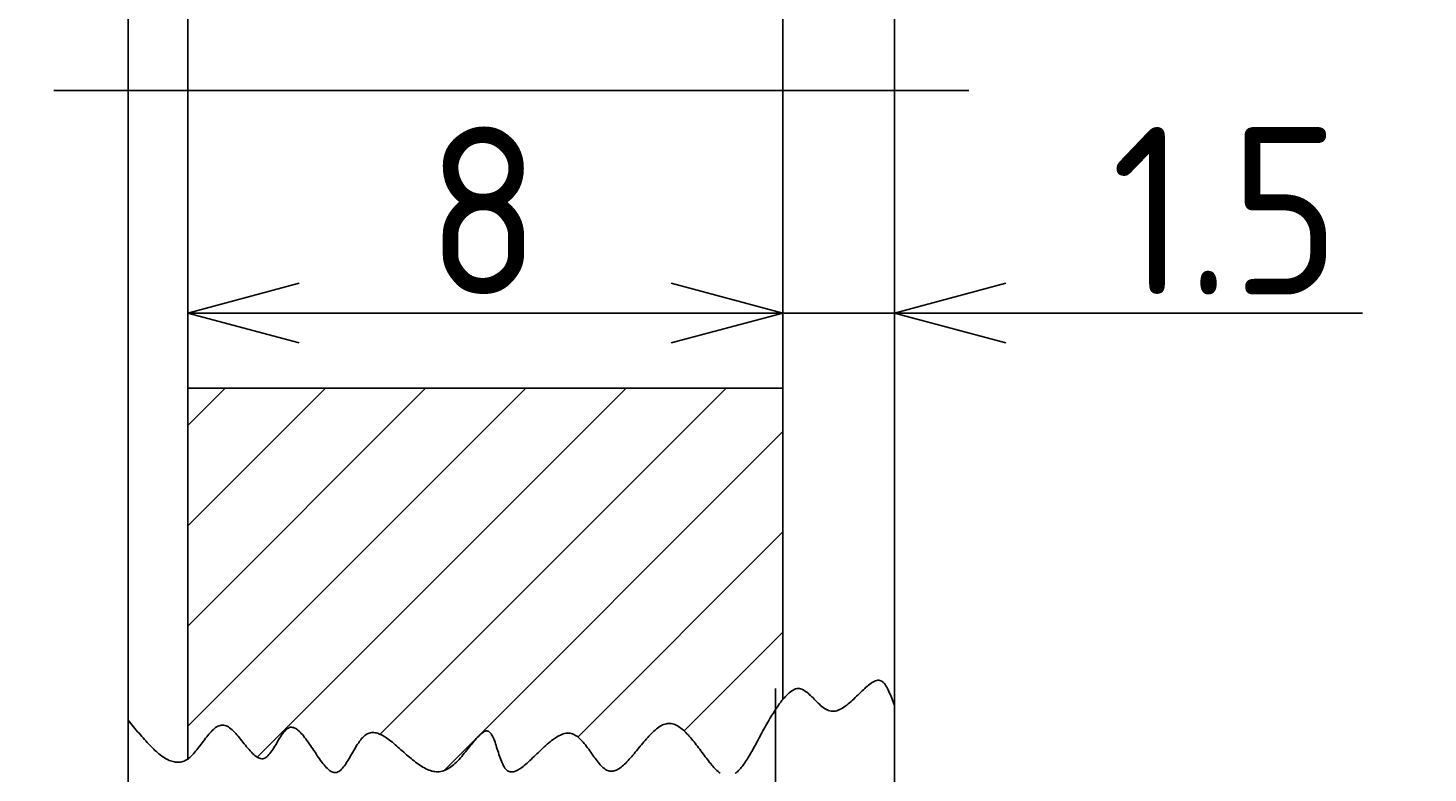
# Model space of a CAD drawing. Extents: x 57 to 182, y 2 to 97.
# Tile 6 of 9: x 163 to 182, y 26 to 36. Entities that reach past the tile are written whole.
import ezdxf

# ---------------------------------------------------------------- set-up
doc = ezdxf.new("R2010")
doc.units = 0
doc.linetypes.add('CENTER', pattern=[50.8, 31.75, -6.35, 6.35, -6.35])
doc.layers.get('0').update_dxf_attribs({"linetype": 'CONTINUOUS'})
doc.layers.get('DEFPOINTS').update_dxf_attribs({"linetype": 'CONTINUOUS'})
for name, color, linetype in [('18-0-CON', 3, 'CONTINUOUS'), ('18-2-SEN', 1, 'CENTER'), ('35-0-CON', 7, 'CONTINUOUS')]:
    doc.layers.add(name, color=color, linetype=linetype)
doc.styles.add('DIMENSION', font='isocp.shx', dxfattribs={"bigfont": 'bigfont.shx'})
doc.dimstyles.get("Standard").update_dxf_attribs({"dimtxt": 0.18, "dimasz": 0.18, "dimexe": 0.18, "dimexo": 0.0625, "dimgap": 0.09, "dimtad": 0, "dimtih": 1, "dimtoh": 1, "dimzin": 0, "dimcen": 0.09, "dimazin": 3, "dimtfac": 1, "dimtofl": 0, "dimtmove": 0, "dimatfit": 3})

# ---------------------------------------------------------------- blocks, each defined once
blk = doc.blocks.new('*X201')
at = {"color": 0}
for p, q in [((165.5, 42.62), (168.348, 45.468)), ((165.5, 43.967), (166.955, 45.421)), ((167.269, 39), (173.277, 45.008)), ((165.5, 39.925), (170.52, 44.945)), ((165.5, 41.272), (169.071, 44.844)), ((165.922, 39), (171.819, 44.898)), ((168.616, 39), (173.5, 43.884)), ((169.963, 39), (173.5, 42.537)), ((171.31, 39), (173.5, 41.19)), ((172.657, 39), (173.5, 39.843)), ((165.5, 26.455), (170.045, 31)), ((165.5, 27.802), (168.698, 31)), ((165.5, 29.149), (167.351, 31)), ((165.5, 30.496), (166.004, 31)), ((166.433, 26.041), (171.392, 31)), ((168.086, 26.347), (172.739, 31)), ((168.942, 25.856), (173.5, 30.414)), ((170.744, 26.31), (173.5, 29.067)), ((172.173, 26.393), (173.5, 27.72))]:
    blk.add_line(p, q, dxfattribs=at)
blk = doc.blocks.new('_OPEN30')
at = {"color": 0, "linetype": 'BYBLOCK'}
for p, q in [((-1, 0.268), (0, 0)), ((0, 0), (-1, -0.268)), ((0, 0), (-1, 0))]:
    blk.add_line(p, q, dxfattribs=at)
blk = doc.blocks.new('*U204')
at = {"layer": '18-0-CON', "color": 161, "style": 'DIMENSION'}
for s, p in [('42.8', (154.75, 33.2)), ('∅', (154.75, 31.175))]:
    blk.add_text(s, height=2.25, rotation=90, dxfattribs=at).set_placement(p)
blk = doc.blocks.new('*D151')
at = {"layer": '18-0-CON', "color": 161}
for p, q in [((166.45, 56.4), (154, 56.4)), ((155, 54.9), (155, 15.1)), ((166.45, 13.6), (154, 13.6))]:
    blk.add_line(p, q, dxfattribs=at)
at = {"layer": 'DEFPOINTS', "color": 0}
for p in [(166.7, 56.4), (155, 13.6), (166.7, 13.6)]:
    blk.add_point(p, dxfattribs=at)
at = {"layer": '18-0-CON', "color": 161, "xscale": 1.500000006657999, "yscale": 1.500000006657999, "zscale": 1.500000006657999}
for p, rotation in [((155, 56.4), 90), ((155, 13.6), 270)]:
    blk.add_blockref('_OPEN30', p, dxfattribs=dict(at, rotation=rotation))
at = {"layer": '18-0-CON'}
blk.add_blockref('*U204', (0, 0), dxfattribs=at)
blk = doc.blocks.new('*U206')
at = {"layer": '18-0-CON', "color": 161, "style": 'DIMENSION'}
for s, p in [('47', (149.75, 34.325)), ('∅', (149.75, 32.3))]:
    blk.add_text(s, height=2.25, rotation=90, dxfattribs=at).set_placement(p)
blk = doc.blocks.new('*D152')
at = {"layer": '18-0-CON', "color": 161}
for p, q in [((172.15, 58.5), (149, 58.5)), ((150, 57), (150, 13)), ((172.15, 11.5), (149, 11.5))]:
    blk.add_line(p, q, dxfattribs=at)
at = {"layer": 'DEFPOINTS', "color": 0}
for p in [(172.4, 58.5), (150, 11.5), (172.4, 11.5)]:
    blk.add_point(p, dxfattribs=at)
at = {"layer": '18-0-CON', "color": 161, "xscale": 1.500000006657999, "yscale": 1.500000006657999, "zscale": 1.500000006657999}
for p, rotation in [((150, 58.5), 90), ((150, 11.5), 270)]:
    blk.add_blockref('_OPEN30', p, dxfattribs=dict(at, rotation=rotation))
at = {"layer": '18-0-CON'}
blk.add_blockref('*U206', (0, 0), dxfattribs=at)
blk = doc.blocks.new('*D155')
at = {"layer": '18-0-CON', "color": 161}
for p, q in [((165.5, 31.25), (165.5, 33.008)), ((173.5, 31.25), (173.5, 33.008)), ((167, 32.008), (172, 32.008))]:
    blk.add_line(p, q, dxfattribs=at)
at = {"layer": 'DEFPOINTS', "color": 0}
for p in [(173.5, 32.008), (165.5, 31), (173.5, 31)]:
    blk.add_point(p, dxfattribs=at)
at = {"layer": '18-0-CON', "color": 161, "xscale": 1.500000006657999, "yscale": 1.500000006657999, "zscale": 1.500000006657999, "rotation": 180}
blk.add_blockref('_OPEN30', (165.5, 32.008), dxfattribs=at)
at = {"layer": '18-0-CON', "color": 161, "xscale": 1.500000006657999, "yscale": 1.500000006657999, "zscale": 1.500000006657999}
blk.add_blockref('_OPEN30', (173.5, 32.008), dxfattribs=at)
at = {"layer": '18-0-CON', "color": 161, "style": 'DIMENSION'}
blk.add_text('8', height=2.25, dxfattribs=at).set_placement((168.712, 32.258))
blk = doc.blocks.new('*D156')
at = {"layer": '18-0-CON', "color": 161}
for p, q in [((173.5, 31.25), (173.5, 33.008)), ((175, 31.25), (175, 33.008)), ((172, 32.008), (170.5, 32.008)), ((173.5, 32.008), (175, 32.008)), ((176.5, 32.008), (181.293, 32.008))]:
    blk.add_line(p, q, dxfattribs=at)
at = {"layer": 'DEFPOINTS', "color": 0}
for p in [(175, 32.008), (173.5, 31), (175, 31)]:
    blk.add_point(p, dxfattribs=at)
at = {"layer": '18-0-CON', "color": 161, "xscale": 1.500000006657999, "yscale": 1.500000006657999, "zscale": 1.500000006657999}
blk.add_blockref('_OPEN30', (173.5, 32.008), dxfattribs=at)
at = {"layer": '18-0-CON', "color": 161, "xscale": 1.500000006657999, "yscale": 1.500000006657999, "zscale": 1.500000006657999, "rotation": 180}
blk.add_blockref('_OPEN30', (175, 32.008), dxfattribs=at)
at = {"layer": '18-0-CON', "color": 161, "style": 'DIMENSION'}
blk.add_text('1.5', height=2.25, dxfattribs=at).set_placement((177.913, 32.258))

msp = doc.modelspace()

# ---------------------------------------------------------------- linework, layer by layer
at = {"layer": '18'}
for points in [[(172.858, 25.819, 0), (172.87, 25.828, 0), (172.882, 25.838, 0), (172.894, 25.848, 0), (172.906, 25.86, 0), (172.917, 25.872, 0), (172.929, 25.886, 0), (172.941, 25.9, 0), (172.953, 25.914, 0), (172.965, 25.93, 0), (172.976, 25.946, 0), (172.988, 25.963, 0), (173, 25.98, 0), (173.012, 25.998, 0), (173.024, 26.017, 0), (173.035, 26.036, 0), (173.047, 26.056, 0), (173.059, 26.076, 0), (173.071, 26.096, 0), (173.083, 26.117, 0), (173.095, 26.139, 0), (173.107, 26.16, 0), (173.119, 26.183, 0), (173.131, 26.205, 0), (173.144, 26.228, 0), (173.156, 26.251, 0), (173.169, 26.274, 0), (173.181, 26.297, 0), (173.194, 26.32, 0), (173.206, 26.344, 0), (173.219, 26.368, 0), (173.232, 26.392, 0), (173.245, 26.416, 0), (173.258, 26.439, 0), (173.272, 26.463, 0), (173.285, 26.487, 0), (173.298, 26.511, 0), (173.312, 26.534, 0), (173.326, 26.558, 0), (173.34, 26.581, 0), (173.354, 26.604, 0), (173.368, 26.627, 0), (173.383, 26.65, 0), (173.397, 26.672, 0), (173.412, 26.694, 0), (173.427, 26.716, 0), (173.442, 26.738, 0), (173.457, 26.759, 0), (173.473, 26.779, 0), (173.488, 26.799, 0), (173.504, 26.819, 0), (173.521, 26.838, 0), (173.537, 26.856, 0), (173.553, 26.874, 0), (173.57, 26.89, 0), (173.587, 26.905, 0), (173.603, 26.919, 0), (173.62, 26.931, 0), (173.637, 26.941, 0), (173.654, 26.95, 0), (173.671, 26.956, 0), (173.688, 26.96, 0), (173.705, 26.961, 0), (173.722, 26.96, 0), (173.738, 26.957, 0), (173.755, 26.951, 0), (173.772, 26.944, 0), (173.789, 26.935, 0), (173.805, 26.924, 0), (173.822, 26.911, 0), (173.839, 26.898, 0), (173.856, 26.883, 0), (173.872, 26.868, 0), (173.889, 26.851, 0), (173.906, 26.835, 0), (173.923, 26.818, 0), (173.94, 26.801, 0), (173.957, 26.784, 0), (173.974, 26.767, 0), (173.991, 26.751, 0), (174.008, 26.735, 0), (174.026, 26.721, 0), (174.043, 26.707, 0), (174.061, 26.695, 0), (174.079, 26.684, 0), (174.096, 26.674, 0), (174.114, 26.666, 0), (174.133, 26.661, 0), (174.151, 26.657, 0), (174.169, 26.656, 0), (174.188, 26.657, 0), (174.207, 26.659, 0), (174.226, 26.664, 0), (174.245, 26.67, 0), (174.264, 26.678, 0), (174.283, 26.688, 0), (174.302, 26.699, 0), (174.321, 26.711, 0), (174.34, 26.724, 0), (174.359, 26.738, 0), (174.379, 26.754, 0), (174.398, 26.77, 0), (174.417, 26.786, 0), (174.436, 26.804, 0), (174.455, 26.821, 0), (174.473, 26.839, 0), (174.492, 26.857, 0), (174.511, 26.875, 0), (174.529, 26.893, 0), (174.547, 26.911, 0), (174.565, 26.929, 0), (174.583, 26.946, 0), (174.601, 26.962, 0), (174.618, 26.978, 0), (174.636, 26.993, 0), (174.653, 27.007, 0), (174.669, 27.02, 0), (174.686, 27.032, 0), (174.702, 27.043, 0), (174.717, 27.052, 0), (174.733, 27.059, 0), (174.748, 27.065, 0), (174.762, 27.07, 0), (174.777, 27.072, 0), (174.79, 27.072, 0), (174.804, 27.07, 0), (174.817, 27.066, 0), (174.829, 27.059, 0), (174.841, 27.051, 0), (174.853, 27.041, 0), (174.865, 27.028, 0), (174.876, 27.014, 0), (174.886, 26.999, 0), (174.897, 26.982, 0), (174.907, 26.963, 0), (174.917, 26.944, 0), (174.927, 26.923, 0), (174.936, 26.901, 0), (174.946, 26.878, 0), (174.955, 26.855, 0), (174.964, 26.831, 0), (174.973, 26.807, 0), (174.982, 26.782, 0), (174.991, 26.757, 0), (175, 26.732, 0)], [(164.7, 26.538, 0), (164.718, 26.515, 0), (164.736, 26.493, 0), (164.755, 26.47, 0), (164.773, 26.448, 0), (164.791, 26.426, 0), (164.809, 26.404, 0), (164.827, 26.382, 0), (164.845, 26.36, 0), (164.863, 26.339, 0), (164.881, 26.318, 0), (164.899, 26.297, 0), (164.917, 26.277, 0), (164.935, 26.257, 0), (164.953, 26.237, 0), (164.971, 26.218, 0), (164.989, 26.199, 0), (165.007, 26.181, 0), (165.025, 26.163, 0), (165.043, 26.146, 0), (165.06, 26.13, 0), (165.078, 26.114, 0), (165.096, 26.099, 0), (165.113, 26.084, 0), (165.131, 26.07, 0), (165.148, 26.057, 0), (165.166, 26.045, 0), (165.183, 26.033, 0), (165.2, 26.023, 0), (165.218, 26.013, 0), (165.235, 26.004, 0), (165.252, 25.996, 0), (165.269, 25.989, 0), (165.286, 25.984, 0), (165.303, 25.979, 0), (165.32, 25.975, 0), (165.336, 25.972, 0), (165.353, 25.971, 0), (165.37, 25.97, 0), (165.386, 25.971, 0), (165.402, 25.973, 0), (165.419, 25.977, 0), (165.435, 25.981, 0), (165.451, 25.987, 0), (165.467, 25.994, 0), (165.483, 26.003, 0), (165.498, 26.013, 0), (165.514, 26.024, 0), (165.53, 26.037, 0), (165.545, 26.051, 0), (165.561, 26.067, 0), (165.576, 26.083, 0), (165.591, 26.1, 0), (165.606, 26.118, 0), (165.621, 26.136, 0), (165.636, 26.155, 0), (165.651, 26.174, 0), (165.666, 26.194, 0), (165.681, 26.214, 0), (165.696, 26.234, 0), (165.711, 26.254, 0), (165.726, 26.274, 0), (165.741, 26.293, 0), (165.756, 26.312, 0), (165.771, 26.331, 0), (165.785, 26.349, 0), (165.8, 26.366, 0), (165.815, 26.382, 0), (165.83, 26.397, 0), (165.845, 26.411, 0), (165.86, 26.424, 0), (165.875, 26.436, 0), (165.891, 26.446, 0), (165.906, 26.455, 0), (165.921, 26.462, 0), (165.937, 26.467, 0), (165.952, 26.47, 0), (165.968, 26.471, 0), (165.983, 26.471, 0), (165.999, 26.467, 0), (166.015, 26.462, 0), (166.031, 26.454, 0), (166.047, 26.445, 0), (166.063, 26.434, 0), (166.08, 26.422, 0), (166.096, 26.407, 0), (166.112, 26.392, 0), (166.128, 26.375, 0), (166.145, 26.358, 0), (166.161, 26.34, 0), (166.178, 26.32, 0), (166.194, 26.301, 0), (166.211, 26.281, 0), (166.227, 26.26, 0), (166.243, 26.24, 0), (166.26, 26.22, 0), (166.276, 26.199, 0), (166.292, 26.179, 0), (166.308, 26.16, 0), (166.325, 26.141, 0), (166.341, 26.123, 0), (166.357, 26.106, 0), (166.372, 26.09, 0), (166.388, 26.075, 0), (166.404, 26.062, 0), (166.419, 26.05, 0), (166.435, 26.04, 0), (166.45, 26.032, 0), (166.465, 26.025, 0), (166.48, 26.021, 0), (166.494, 26.019, 0), (166.509, 26.019, 0), (166.523, 26.022, 0), (166.537, 26.028, 0), (166.551, 26.036, 0), (166.565, 26.046, 0), (166.579, 26.058, 0), (166.592, 26.073, 0), (166.605, 26.088, 0), (166.619, 26.106, 0), (166.632, 26.124, 0), (166.645, 26.144, 0), (166.658, 26.164, 0), (166.671, 26.185, 0), (166.684, 26.207, 0), (166.696, 26.228, 0), (166.709, 26.25, 0), (166.722, 26.271, 0), (166.735, 26.293, 0), (166.748, 26.313, 0), (166.761, 26.333, 0), (166.774, 26.352, 0), (166.787, 26.369, 0), (166.8, 26.385, 0), (166.813, 26.4, 0), (166.826, 26.412, 0), (166.84, 26.423, 0), (166.853, 26.431, 0), (166.867, 26.437, 0), (166.881, 26.441, 0), (166.895, 26.442, 0), (166.909, 26.44, 0), (166.923, 26.437, 0), (166.938, 26.431, 0), (166.952, 26.423, 0), (166.967, 26.414, 0), (166.982, 26.402, 0), (166.997, 26.39, 0), (167.012, 26.375, 0), (167.027, 26.359, 0), (167.042, 26.342, 0), (167.057, 26.324, 0), (167.072, 26.305, 0), (167.087, 26.285, 0), (167.103, 26.264, 0), (167.118, 26.242, 0), (167.134, 26.22, 0), (167.149, 26.197, 0), (167.164, 26.174, 0), (167.18, 26.151, 0), (167.195, 26.128, 0), (167.211, 26.105, 0), (167.226, 26.082, 0), (167.241, 26.059, 0), (167.257, 26.037, 0), (167.272, 26.015, 0), (167.287, 25.994, 0), (167.302, 25.974, 0), (167.317, 25.954, 0), (167.332, 25.936, 0), (167.347, 25.918, 0), (167.362, 25.902, 0), (167.377, 25.887, 0), (167.391, 25.874, 0), (167.406, 25.862, 0), (167.42, 25.852, 0), (167.435, 25.844, 0), (167.449, 25.838, 0), (167.463, 25.834, 0), (167.476, 25.832, 0), (167.49, 25.832, 0), (167.503, 25.835, 0), (167.517, 25.84, 0), (167.53, 25.847, 0), (167.543, 25.856, 0), (167.556, 25.866, 0), (167.569, 25.879, 0), (167.582, 25.892, 0), (167.594, 25.908, 0), (167.607, 25.924, 0), (167.619, 25.942, 0), (167.632, 25.96, 0), (167.644, 25.98, 0), (167.657, 26, 0), (167.669, 26.021, 0), (167.682, 26.042, 0), (167.694, 26.064, 0), (167.707, 26.086, 0), (167.72, 26.108, 0), (167.732, 26.13, 0), (167.745, 26.152, 0), (167.758, 26.173, 0), (167.771, 26.194, 0), (167.784, 26.215, 0), (167.798, 26.234, 0), (167.811, 26.253, 0), (167.825, 26.271, 0), (167.838, 26.288, 0), (167.852, 26.303, 0), (167.866, 26.318, 0), (167.881, 26.33, 0), (167.895, 26.341, 0), (167.91, 26.351, 0), (167.925, 26.358, 0), (167.941, 26.364, 0), (167.956, 26.368, 0), (167.972, 26.37, 0), (167.988, 26.371, 0), (168.004, 26.37, 0), (168.021, 26.368, 0), (168.037, 26.365, 0), (168.054, 26.36, 0), (168.071, 26.354, 0), (168.088, 26.346, 0), (168.106, 26.338, 0), (168.123, 26.329, 0), (168.141, 26.318, 0), (168.159, 26.307, 0), (168.177, 26.295, 0), (168.195, 26.282, 0), (168.214, 26.268, 0), (168.232, 26.254, 0), (168.251, 26.239, 0), (168.269, 26.223, 0), (168.288, 26.207, 0), (168.307, 26.191, 0), (168.326, 26.174, 0), (168.346, 26.157, 0), (168.365, 26.14, 0), (168.384, 26.123, 0), (168.404, 26.106, 0), (168.423, 26.089, 0), (168.443, 26.071, 0), (168.463, 26.054, 0), (168.483, 26.038, 0), (168.502, 26.021, 0), (168.522, 26.005, 0), (168.542, 25.989, 0), (168.562, 25.973, 0), (168.582, 25.958, 0), (168.602, 25.944, 0), (168.622, 25.93, 0), (168.642, 25.918, 0), (168.662, 25.905, 0), (168.682, 25.894, 0), (168.702, 25.884, 0), (168.722, 25.874, 0), (168.742, 25.866, 0), (168.762, 25.859, 0), (168.782, 25.853, 0), (168.802, 25.848, 0), (168.822, 25.845, 0), (168.842, 25.842, 0), (168.862, 25.842, 0), (168.881, 25.843, 0), (168.901, 25.845, 0), (168.921, 25.849, 0), (168.94, 25.855, 0), (168.959, 25.863, 0), (168.979, 25.872, 0), (168.998, 25.882, 0), (169.017, 25.895, 0), (169.036, 25.908, 0), (169.055, 25.923, 0), (169.074, 25.938, 0), (169.092, 25.955, 0), (169.111, 25.973, 0), (169.129, 25.991, 0), (169.147, 26.01, 0), (169.165, 26.03, 0), (169.183, 26.05, 0), (169.2, 26.07, 0), (169.218, 26.091, 0), (169.235, 26.112, 0), (169.252, 26.133, 0), (169.268, 26.154, 0), (169.285, 26.174, 0), (169.301, 26.194, 0), (169.317, 26.214, 0), (169.333, 26.234, 0), (169.348, 26.252, 0), (169.364, 26.27, 0), (169.379, 26.288, 0), (169.393, 26.304, 0), (169.407, 26.319, 0), (169.422, 26.333, 0), (169.435, 26.346, 0), (169.449, 26.358, 0), (169.462, 26.367, 0), (169.474, 26.376, 0), (169.487, 26.383, 0), (169.499, 26.387, 0), (169.51, 26.391, 0), (169.522, 26.392, 0), (169.533, 26.39, 0), (169.543, 26.387, 0), (169.553, 26.381, 0), (169.563, 26.373, 0), (169.572, 26.363, 0), (169.581, 26.351, 0), (169.59, 26.336, 0), (169.599, 26.32, 0), (169.607, 26.303, 0), (169.615, 26.284, 0), (169.623, 26.263, 0), (169.631, 26.242, 0), (169.638, 26.22, 0), (169.646, 26.197, 0), (169.653, 26.173, 0), (169.661, 26.149, 0), (169.668, 26.125, 0), (169.676, 26.101, 0), (169.684, 26.077, 0), (169.692, 26.053, 0), (169.7, 26.029, 0), (169.708, 26.007, 0), (169.717, 25.985, 0), (169.725, 25.963, 0), (169.734, 25.944, 0), (169.744, 25.925, 0), (169.754, 25.908, 0), (169.764, 25.892, 0), (169.775, 25.879, 0), (169.786, 25.867, 0), (169.797, 25.857, 0), (169.81, 25.85, 0), (169.822, 25.845, 0), (169.835, 25.841, 0), (169.849, 25.84, 0), (169.863, 25.84, 0), (169.878, 25.843, 0), (169.893, 25.847, 0), (169.908, 25.852, 0), (169.924, 25.859, 0), (169.94, 25.868, 0), (169.956, 25.878, 0), (169.973, 25.889, 0), (169.99, 25.901, 0), (170.008, 25.914, 0), (170.025, 25.928, 0), (170.043, 25.943, 0), (170.062, 25.959, 0), (170.08, 25.976, 0), (170.099, 25.993, 0), (170.118, 26.01, 0), (170.137, 26.029, 0), (170.156, 26.047, 0), (170.175, 26.066, 0), (170.195, 26.085, 0), (170.214, 26.104, 0), (170.234, 26.122, 0), (170.254, 26.141, 0), (170.273, 26.16, 0), (170.293, 26.178, 0), (170.313, 26.197, 0), (170.333, 26.214, 0), (170.353, 26.231, 0), (170.373, 26.247, 0), (170.392, 26.263, 0), (170.412, 26.278, 0), (170.432, 26.292, 0), (170.451, 26.305, 0), (170.471, 26.317, 0), (170.49, 26.328, 0), (170.509, 26.337, 0), (170.528, 26.346, 0), (170.547, 26.352, 0), (170.566, 26.358, 0), (170.584, 26.361, 0), (170.602, 26.363, 0), (170.62, 26.363, 0), (170.638, 26.362, 0), (170.655, 26.358, 0), (170.672, 26.352, 0), (170.689, 26.345, 0), (170.706, 26.337, 0), (170.722, 26.326, 0), (170.738, 26.315, 0), (170.754, 26.302, 0), (170.77, 26.287, 0), (170.785, 26.272, 0), (170.801, 26.256, 0), (170.816, 26.239, 0), (170.831, 26.221, 0), (170.846, 26.203, 0), (170.861, 26.184, 0), (170.875, 26.164, 0), (170.89, 26.145, 0), (170.904, 26.125, 0), (170.918, 26.105, 0), (170.933, 26.085, 0), (170.947, 26.065, 0), (170.961, 26.045, 0), (170.975, 26.026, 0), (170.989, 26.007, 0), (171.003, 25.988, 0), (171.017, 25.971, 0), (171.031, 25.954, 0), (171.045, 25.938, 0), (171.059, 25.923, 0), (171.073, 25.909, 0), (171.087, 25.896, 0), (171.101, 25.885, 0), (171.115, 25.875, 0), (171.13, 25.866, 0), (171.144, 25.859, 0), (171.158, 25.854, 0), (171.173, 25.851, 0), (171.188, 25.849, 0), (171.203, 25.849, 0), (171.217, 25.851, 0), (171.232, 25.855, 0), (171.248, 25.86, 0), (171.263, 25.866, 0), (171.278, 25.874, 0), (171.294, 25.883, 0), (171.309, 25.893, 0), (171.325, 25.904, 0), (171.34, 25.917, 0), (171.356, 25.93, 0), (171.372, 25.945, 0), (171.388, 25.96, 0), (171.404, 25.976, 0), (171.42, 25.993, 0), (171.436, 26.011, 0), (171.452, 26.029, 0), (171.468, 26.047, 0), (171.484, 26.066, 0), (171.501, 26.086, 0), (171.517, 26.105, 0), (171.533, 26.125, 0), (171.55, 26.145, 0), (171.566, 26.166, 0), (171.583, 26.186, 0), (171.599, 26.206, 0), (171.616, 26.226, 0), (171.633, 26.246, 0), (171.649, 26.265, 0), (171.666, 26.285, 0), (171.683, 26.303, 0), (171.699, 26.322, 0), (171.716, 26.34, 0), (171.733, 26.357, 0), (171.75, 26.373, 0), (171.766, 26.389, 0), (171.783, 26.404, 0), (171.8, 26.418, 0), (171.817, 26.431, 0), (171.833, 26.443, 0), (171.85, 26.454, 0), (171.867, 26.464, 0), (171.883, 26.472, 0), (171.9, 26.479, 0), (171.917, 26.485, 0), (171.934, 26.489, 0), (171.95, 26.492, 0), (171.967, 26.493, 0), (171.983, 26.493, 0), (172, 26.491, 0), (172.016, 26.488, 0), (172.033, 26.483, 0), (172.049, 26.477, 0), (172.066, 26.469, 0), (172.082, 26.461, 0), (172.098, 26.451, 0), (172.115, 26.44, 0), (172.131, 26.428, 0), (172.147, 26.415, 0), (172.163, 26.401, 0), (172.179, 26.387, 0), (172.195, 26.371, 0), (172.211, 26.355, 0), (172.227, 26.338, 0), (172.243, 26.321, 0), (172.259, 26.303, 0), (172.274, 26.284, 0), (172.29, 26.265, 0), (172.306, 26.246, 0), (172.321, 26.227, 0), (172.337, 26.207, 0), (172.352, 26.186, 0), (172.367, 26.166, 0), (172.383, 26.146, 0), (172.398, 26.126, 0), (172.413, 26.105, 0), (172.428, 26.085, 0), (172.443, 26.065, 0), (172.458, 26.045, 0), (172.472, 26.026, 0), (172.487, 26.006, 0), (172.502, 25.988, 0), (172.516, 25.969, 0), (172.531, 25.952, 0), (172.545, 25.934, 0), (172.559, 25.918, 0), (172.573, 25.902, 0), (172.587, 25.887, 0), (172.601, 25.872, 0), (172.615, 25.859, 0), (172.629, 25.846, 0), (172.642, 25.835, 0), (172.656, 25.824, 0)]]:
    msp.add_polyline3d(points, dxfattribs=at)
at = {"layer": '18-2-SEN'}
msp.add_line((176, 35), (163.7, 35), dxfattribs=at)
at = {"layer": '35-0-CON'}
for p, q in [((175, 67.5), (175, 2.5)), ((164.7, 54.4), (164.7, 15.6)), ((165.5, 45.371), (165.5, 26.002)), ((173.5, 44.939), (173.5, 26.814)), ((173.5, 31), (165.5, 31)), ((173.5, 31), (165.5, 31)), ((173.4, 26.961), (173.4, 19.039))]:
    msp.add_line(p, q, dxfattribs=at)

# ---------------------------------------------------------------- block references
at = {"layer": '18-0-CON', "linetype": 'CONTINUOUS'}
msp.add_blockref('*X201', (0, 0), dxfattribs=at)

# ---------------------------------------------------------------- dimensions: what is measured, and where the dimension line sits
at = {"layer": '18-0-CON'}
for base, p1, p2, picture, middle in [((150, 11.5), (172.4, 58.5), (172.4, 11.5), '*D152', (148.625, 35)), ((155, 13.6), (166.7, 56.4), (166.7, 13.6), '*D151', (153.625, 35))]:
    dim = msp.add_linear_dim(base=base, p1=p1, p2=p2, angle=90, dimstyle='Standard', override={"dimscale": 0.5, "dimpost": '%%c<>', "dimtol": 0, "dimtp": 0.1, "dimtm": 0}, dxfattribs=at)
    dim.commit()
    dim.dimension.update_dxf_attribs({"geometry": picture, "text_midpoint": middle})
for base, p1, p2, picture, middle in [((173.5, 32.008), (165.5, 31), (173.5, 31), '*D155', (169.5, 33.383)), ((175, 32.008), (173.5, 31), (175, 31), '*D156', (179.647, 33.383))]:
    dim = msp.add_linear_dim(base=base, p1=p1, p2=p2, dimstyle='Standard', override={"dimscale": 0.5, "dimtol": 0, "dimtp": 0.1, "dimtm": 0}, dxfattribs=at)
    dim.commit()
    dim.dimension.update_dxf_attribs({"geometry": picture, "text_midpoint": middle})

doc.saveas('drawing.dxf')
